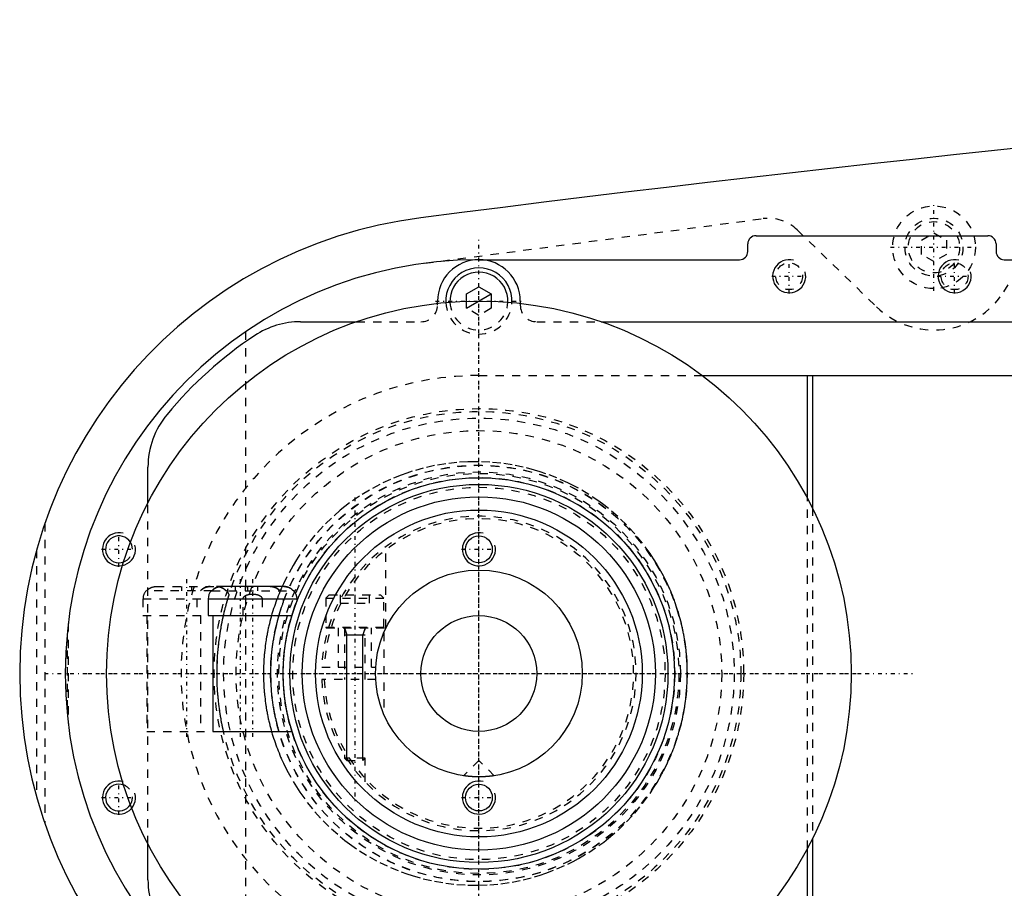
# Model space of a CAD drawing. Extents: x -906 to 181, y -120 to 120.
# Tile 2 of 7: x -906 to -786, y -26 to 79. Entities that reach past the tile are written whole.
import ezdxf

# ---------------------------------------------------------------- set-up
doc = ezdxf.new("R2010")
doc.units = 0
doc.linetypes.add('CENTER', pattern=[1.5, 0.45, -0.5, 0.05, -0.5])
doc.linetypes.add('DASHED', pattern=[2, 1, -1])
for name, color, linetype in [('AM_0', 7, 'CONTINUOUS'), ('AM_10', 7, 'CONTINUOUS'), ('AM_3', 7, 'DASHED'), ('AM_7', 7, 'CENTER')]:
    doc.layers.add(name, color=color, linetype=linetype)

msp = doc.modelspace()

# ---------------------------------------------------------------- linework, layer by layer
at = {"layer": 'AM_0', "color": 7, "linetype": 'CONTINUOUS'}
for p, q in [((-816.5, 52.9), (-788.5, 52.9)), ((-817.5, 51), (-817.5, 51.9)), ((-787.5, 51.9), (-787.5, 51)), ((-850, 50), (-818.5, 50)), ((-786.5, 50), (-680, 50)), ((-851.5, 45.87), (-850, 46.73)), ((-850, 46.73), (-848.5, 45.87)), ((-851.5, 44.97), (-851.5, 45.87)), ((-848.5, 45.87), (-848.5, 44.97)), ((-855, 44.72), (-855, 45)), ((-845, 45), (-845, 44.72)), ((-871.56, 42.5), (-864.79, 42.5)), ((-835.21, 42.5), (-717, 42.5)), ((-823, 36), (-751.33, 36)), ((-810.3, 21.18), (-810.3, 36)), ((-809.7, 36), (-809.7, 20.03)), ((-890, 20.62), (-890, 24.92)), ((-882.26, 10), (-882.34, 10)), ((-882.26, 10), (-882.24, 10.03)), ((-873.58, 10.5), (-881.12, 10.5)), ((-872.36, 10), (-872.44, 10)), ((-882.73, 9), (-882.73, 7)), ((-882.73, 9), (-871.98, 9)), ((-871.98, 8.74), (-871.98, 9)), ((-882.73, 7), (-872.59, 7)), ((-882.15, 7), (-882.15, -7)), ((-882.15, -7), (-872.59, -7)), ((-809.7, -20.03), (-809.7, -36)), ((-890, -24.92), (-890, -20.62)), ((-810.3, -36), (-810.3, -21.18))]:
    msp.add_line(p, q, dxfattribs=at)
for points in [[(-881.12, 10.5, 0), (-881.15, 10.5, 0), (-881.22, 10.5, 0), (-881.29, 10.49, 0), (-881.33, 10.49, 0), (-881.37, 10.48, 0), (-881.44, 10.47, 0), (-881.51, 10.45, 0), (-881.58, 10.43, 0), (-881.65, 10.41, 0), (-881.71, 10.38, 0), (-881.74, 10.37, 0), (-881.77, 10.36, 0), (-881.84, 10.33, 0), (-881.9, 10.29, 0), (-881.96, 10.25, 0), (-882.02, 10.21, 0), (-882.08, 10.17, 0), (-882.11, 10.14, 0), (-882.14, 10.12, 0), (-882.19, 10.07, 0), (-882.24, 10.03, 0), (-882.26, 10, 0)], [(-882.06, 10.19, 0), (-882.04, 10.2, 0), (-881.99, 10.24, 0), (-881.94, 10.27, 0), (-881.92, 10.28, 0), (-881.89, 10.3, 0), (-881.84, 10.32, 0), (-881.79, 10.35, 0), (-881.74, 10.37, 0), (-881.69, 10.39, 0), (-881.64, 10.41, 0), (-881.62, 10.42, 0), (-881.59, 10.43, 0), (-881.54, 10.44, 0), (-881.48, 10.46, 0), (-881.42, 10.47, 0), (-881.37, 10.48, 0), (-881.31, 10.49, 0), (-881.28, 10.49, 0), (-881.26, 10.49, 0), (-881.2, 10.5, 0), (-881.15, 10.5, 0), (-881.12, 10.5, 0)], [(-873.58, 10.5, 0), (-873.55, 10.5, 0), (-873.48, 10.5, 0), (-873.41, 10.49, 0), (-873.37, 10.49, 0), (-873.33, 10.48, 0), (-873.26, 10.47, 0), (-873.19, 10.45, 0), (-873.12, 10.43, 0), (-873.05, 10.41, 0), (-872.99, 10.38, 0), (-872.96, 10.37, 0), (-872.93, 10.36, 0), (-872.86, 10.33, 0), (-872.8, 10.29, 0), (-872.74, 10.25, 0), (-872.68, 10.21, 0), (-872.62, 10.17, 0), (-872.59, 10.14, 0), (-872.56, 10.12, 0), (-872.51, 10.07, 0), (-872.46, 10.03, 0), (-872.44, 10, 0)], [(-872.44, 10, 0), (-872.46, 10.03, 0), (-872.51, 10.07, 0), (-872.56, 10.12, 0), (-872.59, 10.14, 0), (-872.62, 10.17, 0), (-872.68, 10.21, 0), (-872.74, 10.25, 0), (-872.8, 10.29, 0), (-872.86, 10.33, 0), (-872.93, 10.36, 0), (-872.96, 10.37, 0), (-872.99, 10.38, 0), (-873.05, 10.41, 0), (-873.12, 10.43, 0), (-873.19, 10.45, 0), (-873.26, 10.47, 0), (-873.33, 10.48, 0), (-873.37, 10.49, 0), (-873.41, 10.49, 0), (-873.48, 10.5, 0), (-873.55, 10.5, 0), (-873.58, 10.5, 0)], [(-850, -12.5, 0), (-850.01, -12.5, 0), (-850.04, -12.5, 0), (-850.07, -12.5, 0), (-850.08, -12.5, 0), (-850.1, -12.5, 0), (-850.12, -12.5, 0), (-850.15, -12.5, 0), (-850.18, -12.5, 0), (-850.2, -12.5, 0), (-850.23, -12.5, 0), (-850.25, -12.5, 0), (-850.26, -12.5, 0), (-850.29, -12.5, 0), (-850.31, -12.5, 0), (-850.34, -12.5, 0), (-850.37, -12.49, 0), (-850.4, -12.49, 0), (-850.41, -12.49, 0), (-850.42, -12.49, 0), (-850.45, -12.49, 0), (-850.48, -12.49, 0), (-850.49, -12.49, 0), (-850.51, -12.49, 0), (-850.53, -12.49, 0), (-850.56, -12.49, 0), (-850.57, -12.49, 0), (-850.59, -12.49, 0), (-850.61, -12.48, 0), (-850.64, -12.48, 0), (-850.67, -12.48, 0), (-850.69, -12.48, 0), (-850.72, -12.48, 0), (-850.73, -12.48, 0), (-850.74, -12.48, 0), (-850.77, -12.48, 0), (-850.8, -12.47, 0), (-850.82, -12.47, 0), (-850.85, -12.47, 0), (-850.87, -12.47, 0), (-850.88, -12.47, 0), (-850.9, -12.47, 0), (-850.92, -12.47, 0), (-850.94, -12.46, 0), (-850.97, -12.46, 0), (-850.99, -12.46, 0), (-851.01, -12.46, 0), (-851.03, -12.46, 0), (-851.04, -12.46, 0), (-851.06, -12.45, 0), (-851.08, -12.45, 0), (-851.1, -12.45, 0), (-851.13, -12.45, 0), (-851.15, -12.45, 0), (-851.16, -12.45, 0), (-851.17, -12.45, 0), (-851.19, -12.44, 0), (-851.21, -12.44, 0), (-851.23, -12.44, 0), (-851.25, -12.44, 0), (-851.27, -12.44, 0), (-851.28, -12.43, 0), (-851.29, -12.43, 0), (-851.31, -12.43, 0), (-851.33, -12.43, 0), (-851.34, -12.43, 0), (-851.34, -12.43, 0), (-851.36, -12.43, 0), (-851.38, -12.42, 0), (-851.39, -12.42, 0), (-851.4, -12.42, 0), (-851.41, -12.42, 0), (-851.43, -12.42, 0), (-851.45, -12.42, 0), (-851.46, -12.41, 0), (-851.48, -12.41, 0), (-851.49, -12.41, 0), (-851.5, -12.41, 0), (-851.51, -12.41, 0), (-851.53, -12.41, 0), (-851.54, -12.4, 0), (-851.56, -12.4, 0), (-851.57, -12.4, 0), (-851.58, -12.4, 0), (-851.59, -12.4, 0), (-851.6, -12.4, 0), (-851.61, -12.4, 0), (-851.63, -12.39, 0), (-851.64, -12.39, 0), (-851.65, -12.39, 0), (-851.66, -12.39, 0), (-851.67, -12.39, 0), (-851.68, -12.39, 0), (-851.69, -12.39, 0), (-851.7, -12.38, 0), (-851.71, -12.38, 0), (-851.72, -12.38, 0), (-851.73, -12.38, 0), (-851.73, -12.38, 0), (-851.74, -12.38, 0), (-851.75, -12.38, 0), (-851.76, -12.38, 0), (-851.77, -12.37, 0), (-851.78, -12.37, 0), (-851.78, -12.37, 0), (-851.78, -12.37, 0), (-851.79, -12.37, 0), (-851.8, -12.37, 0), (-851.8, -12.37, 0), (-851.81, -12.37, 0), (-851.81, -12.37, 0), (-851.82, -12.37, 0), (-851.82, -12.37, 0), (-851.82, -12.37, 0), (-851.83, -12.37, 0), (-851.83, -12.36, 0), (-851.84, -12.36, 0), (-851.84, -12.36, 0), (-851.84, -12.36, 0), (-851.85, -12.36, 0), (-851.85, -12.36, 0), (-851.85, -12.36, 0), (-851.85, -12.36, 0), (-851.86, -12.36, 0), (-851.86, -12.36, 0), (-851.86, -12.36, 0), (-851.86, -12.36, 0), (-851.86, -12.36, 0), (-851.86, -12.36, 0), (-851.86, -12.36, 0), (-851.86, -12.36, 0)], [(-848.14, -12.36, 0), (-848.14, -12.36, 0), (-848.14, -12.36, 0), (-848.14, -12.36, 0), (-848.14, -12.36, 0), (-848.14, -12.36, 0), (-848.14, -12.36, 0), (-848.14, -12.36, 0), (-848.15, -12.36, 0), (-848.15, -12.36, 0), (-848.15, -12.36, 0), (-848.15, -12.36, 0), (-848.16, -12.36, 0), (-848.16, -12.36, 0), (-848.16, -12.36, 0), (-848.17, -12.36, 0), (-848.17, -12.37, 0), (-848.18, -12.37, 0), (-848.18, -12.37, 0), (-848.18, -12.37, 0), (-848.19, -12.37, 0), (-848.19, -12.37, 0), (-848.2, -12.37, 0), (-848.2, -12.37, 0), (-848.21, -12.37, 0), (-848.22, -12.37, 0), (-848.22, -12.37, 0), (-848.22, -12.37, 0), (-848.23, -12.37, 0), (-848.24, -12.38, 0), (-848.25, -12.38, 0), (-848.26, -12.38, 0), (-848.27, -12.38, 0), (-848.27, -12.38, 0), (-848.28, -12.38, 0), (-848.29, -12.38, 0), (-848.3, -12.38, 0), (-848.31, -12.39, 0), (-848.32, -12.39, 0), (-848.33, -12.39, 0), (-848.34, -12.39, 0), (-848.35, -12.39, 0), (-848.36, -12.39, 0), (-848.37, -12.39, 0), (-848.39, -12.4, 0), (-848.4, -12.4, 0), (-848.41, -12.4, 0), (-848.42, -12.4, 0), (-848.43, -12.4, 0), (-848.44, -12.4, 0), (-848.46, -12.4, 0), (-848.47, -12.41, 0), (-848.49, -12.41, 0), (-848.5, -12.41, 0), (-848.51, -12.41, 0), (-848.52, -12.41, 0), (-848.54, -12.41, 0), (-848.55, -12.42, 0), (-848.57, -12.42, 0), (-848.59, -12.42, 0), (-848.6, -12.42, 0), (-848.61, -12.42, 0), (-848.62, -12.42, 0), (-848.64, -12.43, 0), (-848.66, -12.43, 0), (-848.66, -12.43, 0), (-848.67, -12.43, 0), (-848.69, -12.43, 0), (-848.71, -12.43, 0), (-848.72, -12.43, 0), (-848.73, -12.44, 0), (-848.75, -12.44, 0), (-848.77, -12.44, 0), (-848.79, -12.44, 0), (-848.81, -12.44, 0), (-848.83, -12.45, 0), (-848.84, -12.45, 0), (-848.85, -12.45, 0), (-848.87, -12.45, 0), (-848.9, -12.45, 0), (-848.92, -12.45, 0), (-848.94, -12.45, 0), (-848.96, -12.46, 0), (-848.97, -12.46, 0), (-848.99, -12.46, 0), (-849.01, -12.46, 0), (-849.03, -12.46, 0), (-849.06, -12.46, 0), (-849.08, -12.47, 0), (-849.1, -12.47, 0), (-849.12, -12.47, 0), (-849.13, -12.47, 0), (-849.15, -12.47, 0), (-849.18, -12.47, 0), (-849.2, -12.47, 0), (-849.23, -12.48, 0), (-849.26, -12.48, 0), (-849.27, -12.48, 0), (-849.28, -12.48, 0), (-849.31, -12.48, 0), (-849.33, -12.48, 0), (-849.36, -12.48, 0), (-849.39, -12.48, 0), (-849.41, -12.49, 0), (-849.43, -12.49, 0), (-849.44, -12.49, 0), (-849.47, -12.49, 0), (-849.49, -12.49, 0), (-849.51, -12.49, 0), (-849.52, -12.49, 0), (-849.55, -12.49, 0), (-849.58, -12.49, 0), (-849.59, -12.49, 0), (-849.6, -12.49, 0), (-849.63, -12.49, 0), (-849.66, -12.5, 0), (-849.69, -12.5, 0), (-849.71, -12.5, 0), (-849.74, -12.5, 0), (-849.75, -12.5, 0), (-849.77, -12.5, 0), (-849.8, -12.5, 0), (-849.82, -12.5, 0), (-849.85, -12.5, 0), (-849.88, -12.5, 0), (-849.9, -12.5, 0), (-849.92, -12.5, 0), (-849.93, -12.5, 0), (-849.96, -12.5, 0), (-849.99, -12.5, 0), (-850, -12.5, 0)]]:
    msp.add_polyline3d(points, dxfattribs=at)
for centre, radius in [((-850, 0), 45), ((-850, 0), 23.65), ((-850, 0), 22.85), ((-850, 0), 21.35), ((-850, 0), 19.75), ((-850, 15), 1.62), ((-850, 0), 12.5), ((-850, 0), 7), ((-850, -15), 1.62)]:
    msp.add_circle(centre, radius, dxfattribs=at)
for centre, radius, start, end in [((-473.05, -2920.27), 3000, 91.26165, 97.35313), ((-850, 0), 55.5, 97.2532, 262.7468), ((-816.5, 51.9), 1, 90, 180), ((-788.5, 51.9), 1, 0, 90), ((-850, 0), 50, 90, 270), ((-850, 45), 5, 0, 180), ((-818.5, 51), 1, 270, 0), ((-786.5, 51), 1, 180, 270), ((-850, 45), 4, 357.4527, 182.5473), ((-850, 45), 3.5, 357.7713, 182.2287), ((-871.56, 32.5), 10, 90, 123.5573), ((-850, 0), 49, 123.5573, 140.2849), ((-880, 24.92), 10, 140.2849, 180), ((-893.5, 15), 1.62, 31.4794, 290.4694), ((-881.22, 9), 1.5, 138.1897, 180), ((-873.48, 9), 1.5, 0, 41.8103), ((-893.5, -15), 1.62, 69.5306, 328.5206), ((-880, -24.92), 10, 180, 219.7151)]:
    msp.add_arc(centre, radius, start, end, dxfattribs=at)
at = {"layer": 'AM_10', "color": 7, "linetype": 'CONTINUOUS'}
for p, q in [((-851.5, 44.13), (-848.5, 45.87)), ((-866.25, 5.5), (-865.97, 4.65)), ((-863.75, 5.5), (-864.03, 4.65)), ((-866.25, 4.65), (-863.75, 4.65)), ((-865.97, -10.5), (-865.97, 4.65)), ((-864.03, -10.5), (-864.03, 4.65))]:
    msp.add_line(p, q, dxfattribs=at)
for centre in [(-812.5, 48), (-792.5, 48), (-893.5, 15), (-850, 15), (-893.5, -15), (-850, -15)]:
    msp.add_arc(centre, 2, 75, 15, dxfattribs=at)
at = {"layer": 'AM_3', "color": 6, "linetype": 'DASHED'}
for p, q in [((-786.56, 46.13), (-779.22, 57.68)), ((-856.53, 49.57), (-815.65, 54.96)), ((-811.52, 53.59), (-801.96, 44.32)), ((-796.5, 52.37), (-795, 53.23)), ((-796.5, 50.63), (-796.5, 52.37)), ((-795, 53.23), (-793.5, 52.37)), ((-793.5, 52.37), (-793.5, 50.63)), ((-795, 49.77), (-796.5, 50.63)), ((-793.5, 50.63), (-795, 49.77)), ((-855, 44.5), (-855, 44.72)), ((-851.5, 44.13), (-851.5, 44.97)), ((-850, 43.27), (-851.5, 44.13)), ((-848.5, 44.13), (-850, 43.27)), ((-848.5, 44.97), (-848.5, 44.13)), ((-845, 44.72), (-845, 44.5)), ((-864.79, 42.5), (-857, 42.5)), ((-843, 42.5), (-835.21, 42.5)), ((-878.19, 41.3), (-878.19, -41.3)), ((-850, 36), (-823, 36)), ((-890, -20.62), (-890, 20.62)), ((-810.3, -21.18), (-810.3, 21.18)), ((-809.7, 20.03), (-809.7, -20.03)), ((-902.45, 18.15), (-902.45, -18.15)), ((-903.45, 14.95), (-903.45, -14.95)), ((-861.25, 5.5), (-861.25, 15.31)), ((-882.26, 10), (-890.22, 10)), ((-889.03, 10.5), (-881.67, 10.5)), ((-885.95, 10.5), (-885.95, 10)), ((-884.75, 10.5), (-884.75, 10)), ((-882.53, 10.5), (-882.49, 10.5)), ((-882.49, 10.5), (-882.53, 10.5)), ((-882.26, 10), (-872.44, 10)), ((-881.12, 10.5), (-881.71, 10.5)), ((-879.45, 10.5), (-879.45, 10)), ((-878.25, 10.5), (-878.25, 10)), ((-877.95, 10.5), (-877.95, 10)), ((-876.75, 10.5), (-876.75, 10)), ((-875.21, 10.5), (-875.17, 10.5)), ((-875.21, 10.5), (-875.17, 10.5)), ((-890.6, 9), (-890.6, 7)), ((-890.6, 9), (-882.73, 9)), ((-884.1, 9), (-884.1, 7)), ((-880.34, 9), (-880.19, 9.51)), ((-878.5, 7), (-878.5, 9)), ((-876.2, 9), (-876.2, 7)), ((-873.6, 8.69), (-873.6, 9)), ((-868.1, 9.5), (-868.5, 9.1)), ((-868.5, 9.1), (-868.5, 5.6)), ((-868.5, 9.1), (-861.5, 9.1)), ((-868.1, 9.5), (-861.9, 9.5)), ((-866.75, 9.5), (-866.75, 8.5)), ((-866.75, 8.5), (-863.25, 8.5)), ((-865, 9.5), (-865, 8.5)), ((-863.25, 9.5), (-863.25, 8.5)), ((-861.5, 9.1), (-861.9, 9.5)), ((-861.5, 5.6), (-861.5, 9.1)), ((-899.63, 6.05), (-899.63, -6.05)), ((-890.6, 7), (-882.73, 7)), ((-890.15, 7), (-890.15, -7)), ((-883.65, 7), (-883.65, -7)), ((-868.5, 5.6), (-861.5, 5.6)), ((-868.4, 5.5), (-861.25, 5.5)), ((-867, 5.5), (-867, 0.75)), ((-866.25, 5.5), (-866.25, -0.75)), ((-863.75, -0.75), (-863.75, 5.5)), ((-863, 0.75), (-863, 5.5)), ((-861.5, 4.9), (-861.5, -4.9)), ((-899.77, 4.76), (-899.77, -4.76)), ((-868.99, 0.75), (-862.48, 0.75)), ((-862.48, -0.75), (-868.99, -0.75)), ((-890.15, -7), (-882.15, -7)), ((-866.25, -9.85), (-866.25, -10.22)), ((-866.25, -10.22), (-865.97, -10.5)), ((-863.75, -10.22), (-866.25, -10.22)), ((-865.97, -10.5), (-864.03, -10.5)), ((-864.03, -10.5), (-863.75, -10.22)), ((-863.75, -13.11), (-863.75, -10.22)), ((-850, -10.5), (-851.86, -12.36)), ((-848.14, -12.36), (-850, -10.5))]:
    msp.add_line(p, q, dxfattribs=at)
for points in [[(-824.81, 0, 0), (-824.81, 0.13, 0), (-824.81, 0.4, 0), (-824.82, 0.66, 0), (-824.82, 0.8, 0), (-824.83, 0.93, 0), (-824.84, 1.2, 0), (-824.85, 1.47, 0), (-824.87, 1.74, 0), (-824.89, 2.01, 0), (-824.91, 2.28, 0), (-824.92, 2.41, 0), (-824.94, 2.55, 0), (-824.97, 2.82, 0), (-825, 3.09, 0), (-825.03, 3.36, 0), (-825.07, 3.63, 0), (-825.11, 3.9, 0), (-825.13, 4.03, 0), (-825.15, 4.17, 0), (-825.2, 4.44, 0), (-825.25, 4.7, 0), (-825.27, 4.84, 0), (-825.3, 4.97, 0), (-825.35, 5.24, 0), (-825.41, 5.51, 0), (-825.44, 5.64, 0), (-825.47, 5.78, 0), (-825.53, 6.05, 0), (-825.6, 6.31, 0), (-825.67, 6.58, 0), (-825.74, 6.84, 0), (-825.82, 7.11, 0), (-825.86, 7.24, 0), (-825.89, 7.37, 0), (-825.98, 7.63, 0), (-826.06, 7.89, 0), (-826.14, 8.15, 0), (-826.23, 8.41, 0), (-826.32, 8.67, 0), (-826.37, 8.8, 0), (-826.42, 8.93, 0), (-826.52, 9.18, 0), (-826.61, 9.44, 0), (-826.72, 9.69, 0), (-826.82, 9.94, 0), (-826.93, 10.19, 0), (-826.98, 10.32, 0), (-827.04, 10.44, 0), (-827.15, 10.69, 0), (-827.26, 10.93, 0), (-827.68, 11.78, 0), (-828.46, 13.17, 0), (-828.88, 13.84, 0), (-829.31, 14.49, 0), (-830.22, 15.73, 0), (-831.17, 16.88, 0), (-832.17, 17.95, 0), (-833.22, 18.96, 0), (-834.34, 19.92, 0), (-834.91, 20.37, 0), (-835.5, 20.8, 0), (-836.72, 21.62, 0), (-837.97, 22.37, 0), (-838.61, 22.71, 0), (-839.26, 23.04, 0), (-840.58, 23.63, 0), (-841.92, 24.14, 0), (-842.6, 24.37, 0), (-843.27, 24.58, 0), (-844.64, 24.93, 0), (-846, 25.21, 0), (-847.35, 25.41, 0), (-848.69, 25.54, 0), (-850.01, 25.59, 0), (-850.67, 25.59, 0), (-851.33, 25.58, 0), (-852.66, 25.5, 0), (-854.01, 25.34, 0), (-855.36, 25.11, 0), (-856.72, 24.81, 0), (-858.06, 24.43, 0), (-858.73, 24.21, 0), (-859.39, 23.98, 0), (-860.7, 23.44, 0), (-861.98, 22.84, 0), (-863.24, 22.16, 0), (-864.45, 21.42, 0), (-865.62, 20.6, 0), (-866.19, 20.17, 0), (-866.75, 19.72, 0), (-867.82, 18.78, 0), (-868.84, 17.79, 0), (-869.81, 16.73, 0), (-870.74, 15.59, 0), (-871.63, 14.36, 0), (-872.05, 13.72, 0), (-872.46, 13.05, 0), (-873.22, 11.67, 0), (-873.63, 10.84, 0), (-873.74, 10.6, 0), (-873.85, 10.35, 0), (-873.9, 10.23, 0), (-873.96, 10.11, 0), (-874.06, 9.86, 0), (-874.16, 9.61, 0), (-874.26, 9.36, 0), (-874.36, 9.11, 0), (-874.46, 8.86, 0), (-874.5, 8.73, 0), (-874.55, 8.61, 0), (-874.64, 8.35, 0), (-874.72, 8.1, 0), (-874.81, 7.84, 0), (-874.89, 7.58, 0), (-874.97, 7.32, 0), (-875.01, 7.19, 0), (-875.05, 7.06, 0), (-875.12, 6.8, 0), (-875.19, 6.54, 0), (-875.26, 6.27, 0), (-875.32, 6.01, 0), (-875.39, 5.75, 0), (-875.42, 5.61, 0), (-875.45, 5.48, 0), (-875.5, 5.22, 0), (-875.56, 4.95, 0), (-875.58, 4.82, 0), (-875.61, 4.68, 0), (-875.66, 4.42, 0), (-875.7, 4.15, 0), (-875.72, 4.01, 0), (-875.74, 3.88, 0), (-875.78, 3.61, 0), (-875.82, 3.34, 0), (-875.85, 3.08, 0), (-875.89, 2.81, 0), (-875.91, 2.54, 0), (-875.93, 2.4, 0), (-875.94, 2.27, 0), (-875.96, 2, 0), (-875.98, 1.73, 0), (-876, 1.47, 0), (-876.01, 1.2, 0), (-876.02, 0.93, 0), (-876.03, 0.8, 0), (-876.03, 0.66, 0), (-876.04, 0.4, 0), (-876.04, 0.13, 0), (-876.04, 0, 0), (-876.04, -0.13, 0), (-876.04, -0.4, 0), (-876.03, -0.66, 0), (-876.03, -0.8, 0), (-876.02, -0.93, 0), (-876.01, -1.2, 0), (-876, -1.47, 0), (-875.98, -1.73, 0), (-875.96, -2, 0), (-875.94, -2.27, 0), (-875.93, -2.4, 0), (-875.91, -2.54, 0), (-875.89, -2.81, 0), (-875.85, -3.08, 0), (-875.82, -3.34, 0), (-875.78, -3.61, 0), (-875.74, -3.88, 0), (-875.72, -4.01, 0), (-875.7, -4.15, 0), (-875.66, -4.42, 0), (-875.61, -4.68, 0), (-875.58, -4.82, 0), (-875.56, -4.95, 0), (-875.5, -5.22, 0), (-875.45, -5.48, 0), (-875.42, -5.61, 0), (-875.39, -5.75, 0), (-875.32, -6.01, 0), (-875.26, -6.27, 0), (-875.19, -6.54, 0), (-875.12, -6.8, 0), (-875.05, -7.06, 0), (-875.01, -7.19, 0), (-874.97, -7.32, 0), (-874.89, -7.58, 0), (-874.81, -7.84, 0), (-874.72, -8.1, 0), (-874.64, -8.35, 0), (-874.55, -8.61, 0), (-874.5, -8.73, 0), (-874.46, -8.86, 0), (-874.36, -9.11, 0), (-874.26, -9.36, 0), (-874.16, -9.61, 0), (-874.06, -9.86, 0), (-873.96, -10.11, 0), (-873.9, -10.23, 0), (-873.85, -10.35, 0), (-873.74, -10.6, 0), (-873.63, -10.84, 0), (-873.22, -11.67, 0), (-872.46, -13.05, 0), (-872.05, -13.72, 0), (-871.63, -14.36, 0), (-870.74, -15.59, 0), (-869.81, -16.73, 0), (-868.84, -17.79, 0), (-867.82, -18.78, 0), (-866.75, -19.72, 0), (-866.19, -20.17, 0), (-865.62, -20.6, 0), (-864.45, -21.42, 0), (-863.24, -22.16, 0), (-861.98, -22.84, 0), (-860.7, -23.44, 0), (-859.39, -23.98, 0), (-858.73, -24.21, 0), (-858.06, -24.43, 0), (-856.72, -24.81, 0), (-855.36, -25.11, 0), (-854.01, -25.34, 0), (-852.66, -25.5, 0), (-851.33, -25.58, 0), (-850.67, -25.59, 0), (-850.01, -25.59, 0), (-848.69, -25.54, 0), (-847.35, -25.41, 0), (-846, -25.21, 0), (-844.64, -24.93, 0), (-843.27, -24.58, 0), (-842.6, -24.37, 0), (-841.92, -24.14, 0), (-840.58, -23.63, 0), (-839.26, -23.04, 0), (-838.61, -22.71, 0), (-837.97, -22.37, 0), (-836.72, -21.62, 0), (-835.5, -20.8, 0), (-834.91, -20.37, 0), (-834.34, -19.92, 0), (-833.22, -18.96, 0), (-832.17, -17.95, 0), (-831.17, -16.88, 0), (-830.22, -15.73, 0), (-829.31, -14.49, 0), (-828.88, -13.84, 0), (-828.46, -13.17, 0), (-827.68, -11.78, 0), (-827.26, -10.93, 0), (-827.15, -10.69, 0), (-827.04, -10.44, 0), (-826.98, -10.32, 0), (-826.93, -10.19, 0), (-826.82, -9.94, 0), (-826.72, -9.69, 0), (-826.61, -9.44, 0), (-826.52, -9.18, 0), (-826.42, -8.93, 0), (-826.37, -8.8, 0), (-826.32, -8.67, 0), (-826.23, -8.41, 0), (-826.14, -8.15, 0), (-826.06, -7.89, 0), (-825.98, -7.63, 0), (-825.89, -7.37, 0), (-825.86, -7.24, 0), (-825.82, -7.11, 0), (-825.74, -6.84, 0), (-825.67, -6.58, 0), (-825.6, -6.31, 0), (-825.53, -6.05, 0), (-825.47, -5.78, 0), (-825.44, -5.64, 0), (-825.41, -5.51, 0), (-825.35, -5.24, 0), (-825.3, -4.97, 0), (-825.27, -4.84, 0), (-825.25, -4.7, 0), (-825.2, -4.44, 0), (-825.15, -4.17, 0), (-825.13, -4.03, 0), (-825.11, -3.9, 0), (-825.07, -3.63, 0), (-825.03, -3.36, 0), (-825, -3.09, 0), (-824.97, -2.82, 0), (-824.94, -2.55, 0), (-824.92, -2.41, 0), (-824.91, -2.28, 0), (-824.89, -2.01, 0), (-824.87, -1.74, 0), (-824.85, -1.47, 0), (-824.84, -1.2, 0), (-824.83, -0.93, 0), (-824.82, -0.8, 0), (-824.82, -0.66, 0), (-824.81, -0.4, 0), (-824.81, -0.13, 0), (-824.81, 0, 0)], [(-890.13, 10, 0), (-890.12, 10.02, 0), (-890.08, 10.05, 0), (-890.05, 10.09, 0), (-890.03, 10.1, 0), (-890.01, 10.12, 0), (-889.97, 10.15, 0), (-889.93, 10.19, 0), (-889.89, 10.22, 0), (-889.84, 10.25, 0), (-889.8, 10.28, 0), (-889.78, 10.29, 0), (-889.75, 10.3, 0), (-889.71, 10.33, 0), (-889.66, 10.35, 0), (-889.62, 10.37, 0), (-889.57, 10.39, 0), (-889.52, 10.41, 0), (-889.5, 10.42, 0), (-889.48, 10.42, 0), (-889.43, 10.44, 0), (-889.38, 10.45, 0), (-889.35, 10.46, 0)], [(-889.35, 10.46, 0), (-889.34, 10.46, 0), (-889.32, 10.46, 0), (-889.31, 10.47, 0), (-889.3, 10.47, 0), (-889.29, 10.47, 0), (-889.27, 10.48, 0), (-889.25, 10.48, 0), (-889.19, 10.49, 0), (-889.08, 10.5, 0), (-889.03, 10.5, 0)], [(-883.63, 10, 0), (-883.61, 10.02, 0), (-883.56, 10.07, 0), (-883.51, 10.12, 0), (-883.49, 10.14, 0), (-883.46, 10.16, 0), (-883.41, 10.2, 0), (-883.35, 10.25, 0), (-883.29, 10.28, 0), (-883.23, 10.32, 0), (-883.16, 10.35, 0), (-883.13, 10.36, 0), (-883.1, 10.38, 0), (-883.04, 10.4, 0), (-882.98, 10.42, 0), (-882.91, 10.44, 0), (-882.84, 10.46, 0), (-882.77, 10.47, 0), (-882.74, 10.48, 0), (-882.7, 10.49, 0), (-882.63, 10.49, 0), (-882.56, 10.5, 0), (-882.53, 10.5, 0)], [(-882.49, 10.5, 0), (-882.52, 10.5, 0), (-882.59, 10.5, 0), (-882.67, 10.49, 0), (-882.7, 10.49, 0), (-882.74, 10.48, 0), (-882.81, 10.47, 0), (-882.88, 10.45, 0), (-882.95, 10.43, 0), (-883.02, 10.41, 0), (-883.08, 10.38, 0), (-883.12, 10.37, 0), (-883.15, 10.36, 0), (-883.21, 10.33, 0), (-883.27, 10.29, 0), (-883.34, 10.25, 0), (-883.4, 10.21, 0), (-883.46, 10.17, 0), (-883.48, 10.14, 0), (-883.51, 10.12, 0), (-883.56, 10.07, 0), (-883.61, 10.03, 0), (-883.63, 10, 0)], [(-882.85, 10.46, 0), (-882.88, 10.45, 0), (-882.93, 10.44, 0), (-882.98, 10.42, 0), (-883, 10.42, 0), (-883.02, 10.41, 0), (-883.07, 10.39, 0), (-883.12, 10.37, 0), (-883.16, 10.35, 0), (-883.21, 10.33, 0), (-883.25, 10.3, 0), (-883.28, 10.29, 0), (-883.3, 10.28, 0), (-883.34, 10.25, 0), (-883.39, 10.22, 0), (-883.43, 10.19, 0), (-883.47, 10.15, 0), (-883.51, 10.12, 0), (-883.53, 10.1, 0), (-883.55, 10.09, 0), (-883.58, 10.05, 0), (-883.62, 10.02, 0), (-883.63, 10, 0)], [(-883.63, 10, 0), (-883.62, 10.02, 0), (-883.58, 10.05, 0), (-883.55, 10.09, 0), (-883.53, 10.1, 0), (-883.51, 10.12, 0), (-883.47, 10.15, 0), (-883.43, 10.19, 0), (-883.39, 10.22, 0), (-883.34, 10.25, 0), (-883.3, 10.28, 0), (-883.28, 10.29, 0), (-883.25, 10.3, 0), (-883.21, 10.33, 0), (-883.16, 10.35, 0), (-883.12, 10.37, 0), (-883.07, 10.39, 0), (-883.02, 10.41, 0), (-883, 10.42, 0), (-882.98, 10.42, 0), (-882.93, 10.44, 0), (-882.88, 10.45, 0), (-882.85, 10.46, 0)], [(-882.53, 10.5, 0), (-882.58, 10.5, 0), (-882.69, 10.49, 0), (-882.75, 10.48, 0), (-882.77, 10.48, 0), (-882.79, 10.47, 0), (-882.8, 10.47, 0), (-882.81, 10.47, 0), (-882.82, 10.46, 0), (-882.84, 10.46, 0), (-882.85, 10.46, 0)], [(-882.85, 10.46, 0), (-882.84, 10.46, 0), (-882.82, 10.46, 0), (-882.81, 10.47, 0), (-882.8, 10.47, 0), (-882.79, 10.47, 0), (-882.77, 10.48, 0), (-882.75, 10.48, 0), (-882.69, 10.49, 0), (-882.58, 10.5, 0), (-882.53, 10.5, 0)], [(-882.24, 10.03, 0), (-882.21, 10.06, 0), (-882.15, 10.11, 0), (-882.09, 10.16, 0), (-882.06, 10.19, 0)], [(-881.41, 10.47, 0), (-881.46, 10.48, 0), (-881.56, 10.49, 0), (-881.66, 10.5, 0), (-881.71, 10.5, 0)], [(-881.67, 10.5, 0), (-881.63, 10.5, 0), (-881.54, 10.49, 0), (-881.46, 10.48, 0), (-881.41, 10.47, 0)], [(-881.41, 10.47, 0), (-881.4, 10.47, 0), (-881.38, 10.47, 0), (-881.36, 10.46, 0), (-881.35, 10.46, 0)], [(-880.57, 10, 0), (-880.58, 10.02, 0), (-880.62, 10.06, 0), (-880.66, 10.09, 0), (-880.68, 10.11, 0), (-880.7, 10.13, 0), (-880.74, 10.16, 0), (-880.79, 10.2, 0), (-880.83, 10.23, 0), (-880.88, 10.26, 0), (-880.93, 10.29, 0), (-880.95, 10.31, 0), (-880.98, 10.32, 0), (-881.03, 10.34, 0), (-881.08, 10.37, 0), (-881.12, 10.39, 0), (-881.17, 10.41, 0), (-881.22, 10.42, 0), (-881.25, 10.43, 0), (-881.28, 10.44, 0), (-881.33, 10.45, 0), (-881.39, 10.47, 0), (-881.41, 10.47, 0)], [(-881.35, 10.46, 0), (-881.34, 10.46, 0), (-881.31, 10.45, 0), (-881.28, 10.44, 0), (-881.27, 10.44, 0), (-881.26, 10.43, 0), (-881.23, 10.43, 0), (-881.21, 10.42, 0), (-881.18, 10.41, 0), (-881.16, 10.4, 0), (-881.13, 10.39, 0), (-881.12, 10.39, 0), (-881.11, 10.38, 0), (-881.08, 10.37, 0), (-881.06, 10.36, 0), (-881.04, 10.35, 0), (-881.01, 10.34, 0), (-880.99, 10.33, 0), (-880.98, 10.32, 0), (-880.97, 10.31, 0), (-880.94, 10.3, 0), (-880.92, 10.29, 0), (-880.91, 10.28, 0)], [(-880.91, 10.28, 0), (-880.9, 10.27, 0), (-880.87, 10.26, 0), (-880.85, 10.25, 0), (-880.84, 10.24, 0), (-880.83, 10.23, 0), (-880.81, 10.22, 0), (-880.79, 10.2, 0), (-880.77, 10.19, 0), (-880.75, 10.17, 0), (-880.73, 10.16, 0), (-880.72, 10.15, 0), (-880.71, 10.14, 0), (-880.69, 10.12, 0), (-880.68, 10.11, 0), (-880.66, 10.09, 0), (-880.64, 10.08, 0), (-880.62, 10.06, 0), (-880.62, 10.05, 0), (-880.61, 10.04, 0), (-880.59, 10.03, 0), (-880.57, 10.01, 0), (-880.57, 10, 0)], [(-878.5, 9, 0), (-878.5, 9, 0), (-878.5, 9.01, 0), (-878.5, 9.01, 0), (-878.5, 9.01, 0), (-878.5, 9.01, 0), (-878.5, 9.02, 0), (-878.5, 9.02, 0), (-878.5, 9.03, 0), (-878.5, 9.03, 0), (-878.5, 9.04, 0), (-878.5, 9.04, 0), (-878.5, 9.04, 0), (-878.5, 9.05, 0), (-878.5, 9.05, 0), (-878.5, 9.05, 0), (-878.5, 9.06, 0), (-878.5, 9.06, 0), (-878.5, 9.07, 0), (-878.5, 9.07, 0), (-878.49, 9.07, 0), (-878.49, 9.08, 0), (-878.49, 9.08, 0), (-878.49, 9.08, 0), (-878.49, 9.08, 0), (-878.49, 9.09, 0), (-878.49, 9.09, 0), (-878.49, 9.09, 0), (-878.49, 9.1, 0), (-878.49, 9.1, 0), (-878.48, 9.12, 0), (-878.47, 9.14, 0), (-878.46, 9.16, 0), (-878.45, 9.19, 0), (-878.43, 9.21, 0), (-878.42, 9.22, 0), (-878.42, 9.23, 0), (-878.4, 9.25, 0), (-878.38, 9.27, 0), (-878.37, 9.29, 0), (-878.35, 9.3, 0), (-878.33, 9.32, 0), (-878.32, 9.33, 0), (-878.3, 9.34, 0), (-878.28, 9.36, 0), (-878.26, 9.37, 0), (-878.25, 9.38, 0), (-878.24, 9.39, 0), (-878.22, 9.4, 0), (-878.19, 9.41, 0), (-878.18, 9.42, 0), (-878.17, 9.42, 0), (-878.15, 9.43, 0), (-878.13, 9.45, 0), (-878.1, 9.46, 0), (-878.08, 9.47, 0), (-878.06, 9.48, 0), (-878.05, 9.48, 0), (-878.03, 9.49, 0), (-878.01, 9.49, 0), (-877.98, 9.5, 0), (-877.96, 9.51, 0), (-877.93, 9.52, 0), (-877.91, 9.53, 0), (-877.9, 9.53, 0), (-877.88, 9.53, 0), (-877.86, 9.54, 0), (-877.83, 9.55, 0), (-877.81, 9.55, 0), (-877.78, 9.56, 0), (-877.75, 9.56, 0), (-877.74, 9.57, 0), (-877.73, 9.57, 0), (-877.7, 9.57, 0), (-877.67, 9.58, 0), (-877.65, 9.58, 0), (-877.62, 9.58, 0), (-877.59, 9.59, 0), (-877.58, 9.59, 0), (-877.57, 9.59, 0), (-877.54, 9.59, 0), (-877.52, 9.59, 0), (-877.43, 9.6, 0), (-877.35, 9.6, 0), (-877.27, 9.6, 0), (-877.18, 9.59, 0), (-877.16, 9.59, 0), (-877.13, 9.59, 0), (-877.12, 9.59, 0), (-877.11, 9.59, 0), (-877.08, 9.58, 0), (-877.05, 9.58, 0), (-877.03, 9.58, 0), (-877, 9.57, 0), (-876.97, 9.57, 0), (-876.96, 9.57, 0), (-876.95, 9.56, 0), (-876.92, 9.56, 0), (-876.89, 9.55, 0), (-876.87, 9.55, 0), (-876.84, 9.54, 0), (-876.82, 9.53, 0), (-876.8, 9.53, 0), (-876.79, 9.53, 0), (-876.77, 9.52, 0), (-876.74, 9.51, 0), (-876.72, 9.5, 0), (-876.69, 9.49, 0), (-876.67, 9.49, 0), (-876.65, 9.48, 0), (-876.64, 9.48, 0), (-876.62, 9.47, 0), (-876.6, 9.46, 0), (-876.57, 9.45, 0), (-876.55, 9.43, 0), (-876.53, 9.42, 0), (-876.52, 9.42, 0), (-876.51, 9.41, 0), (-876.48, 9.4, 0), (-876.46, 9.39, 0), (-876.45, 9.38, 0), (-876.44, 9.37, 0), (-876.42, 9.36, 0), (-876.4, 9.34, 0), (-876.38, 9.33, 0), (-876.37, 9.32, 0), (-876.35, 9.3, 0), (-876.33, 9.29, 0), (-876.32, 9.27, 0), (-876.3, 9.25, 0), (-876.28, 9.23, 0), (-876.28, 9.22, 0), (-876.27, 9.21, 0), (-876.25, 9.19, 0), (-876.24, 9.16, 0), (-876.23, 9.14, 0), (-876.22, 9.13, 0), (-876.22, 9.12, 0), (-876.22, 9.12, 0), (-876.22, 9.12, 0), (-876.22, 9.11, 0), (-876.22, 9.11, 0), (-876.22, 9.11, 0), (-876.21, 9.1, 0), (-876.21, 9.1, 0), (-876.21, 9.09, 0), (-876.21, 9.09, 0), (-876.21, 9.09, 0), (-876.21, 9.08, 0), (-876.21, 9.08, 0), (-876.21, 9.08, 0), (-876.21, 9.08, 0), (-876.21, 9.07, 0), (-876.2, 9.07, 0), (-876.2, 9.07, 0), (-876.2, 9.06, 0), (-876.2, 9.06, 0), (-876.2, 9.05, 0), (-876.2, 9.05, 0), (-876.2, 9.05, 0), (-876.2, 9.04, 0), (-876.2, 9.04, 0), (-876.2, 9.04, 0), (-876.2, 9.03, 0), (-876.2, 9.03, 0), (-876.2, 9.02, 0), (-876.2, 9.02, 0), (-876.2, 9.01, 0), (-876.2, 9.01, 0), (-876.2, 9.01, 0), (-876.2, 9.01, 0), (-876.2, 9, 0), (-876.2, 9, 0)], [(-874.07, 10, 0), (-874.09, 10.03, 0), (-874.14, 10.07, 0), (-874.19, 10.12, 0), (-874.22, 10.14, 0), (-874.24, 10.17, 0), (-874.3, 10.21, 0), (-874.36, 10.25, 0), (-874.43, 10.29, 0), (-874.49, 10.33, 0), (-874.55, 10.36, 0), (-874.58, 10.37, 0), (-874.62, 10.38, 0), (-874.68, 10.41, 0), (-874.75, 10.43, 0), (-874.82, 10.45, 0), (-874.89, 10.47, 0), (-874.96, 10.48, 0), (-875, 10.49, 0), (-875.03, 10.49, 0), (-875.11, 10.5, 0), (-875.18, 10.5, 0), (-875.21, 10.5, 0)], [(-875.17, 10.5, 0), (-875.12, 10.5, 0), (-875.01, 10.49, 0), (-874.95, 10.48, 0), (-874.93, 10.48, 0), (-874.91, 10.47, 0), (-874.9, 10.47, 0), (-874.89, 10.47, 0), (-874.88, 10.46, 0), (-874.86, 10.46, 0), (-874.85, 10.46, 0)], [(-875.17, 10.5, 0), (-875.12, 10.5, 0), (-875.01, 10.49, 0), (-874.95, 10.48, 0), (-874.93, 10.48, 0), (-874.91, 10.47, 0), (-874.9, 10.47, 0), (-874.89, 10.47, 0), (-874.88, 10.46, 0), (-874.86, 10.46, 0), (-874.85, 10.46, 0)], [(-874.85, 10.46, 0), (-874.86, 10.46, 0), (-874.88, 10.46, 0), (-874.89, 10.47, 0), (-874.9, 10.47, 0), (-874.91, 10.47, 0), (-874.93, 10.48, 0), (-874.95, 10.48, 0), (-875.01, 10.49, 0), (-875.12, 10.5, 0), (-875.17, 10.5, 0)], [(-874.85, 10.46, 0), (-874.82, 10.45, 0), (-874.77, 10.44, 0), (-874.72, 10.42, 0), (-874.7, 10.42, 0), (-874.68, 10.41, 0), (-874.63, 10.39, 0), (-874.58, 10.37, 0), (-874.54, 10.35, 0), (-874.49, 10.33, 0), (-874.45, 10.3, 0), (-874.42, 10.29, 0), (-874.4, 10.28, 0), (-874.36, 10.25, 0), (-874.31, 10.22, 0), (-874.27, 10.19, 0), (-874.23, 10.15, 0), (-874.19, 10.12, 0), (-874.17, 10.1, 0), (-874.15, 10.09, 0), (-874.12, 10.05, 0), (-874.08, 10.02, 0), (-874.07, 10, 0)], [(-874.85, 10.46, 0), (-874.84, 10.46, 0), (-874.81, 10.45, 0), (-874.78, 10.44, 0), (-874.77, 10.44, 0), (-874.76, 10.43, 0), (-874.73, 10.43, 0), (-874.71, 10.42, 0), (-874.68, 10.41, 0), (-874.66, 10.4, 0), (-874.63, 10.39, 0), (-874.62, 10.39, 0), (-874.61, 10.38, 0), (-874.58, 10.37, 0), (-874.56, 10.36, 0), (-874.54, 10.35, 0), (-874.51, 10.34, 0), (-874.49, 10.33, 0), (-874.48, 10.32, 0), (-874.47, 10.31, 0), (-874.44, 10.3, 0), (-874.42, 10.29, 0), (-874.41, 10.28, 0)], [(-874.41, 10.28, 0), (-874.42, 10.29, 0), (-874.44, 10.3, 0), (-874.47, 10.31, 0), (-874.48, 10.32, 0), (-874.49, 10.33, 0), (-874.51, 10.34, 0), (-874.54, 10.35, 0), (-874.56, 10.36, 0), (-874.58, 10.37, 0), (-874.61, 10.38, 0), (-874.62, 10.39, 0), (-874.63, 10.39, 0), (-874.66, 10.4, 0), (-874.68, 10.41, 0), (-874.71, 10.42, 0), (-874.73, 10.43, 0), (-874.76, 10.43, 0), (-874.77, 10.44, 0), (-874.78, 10.44, 0), (-874.81, 10.45, 0), (-874.84, 10.46, 0), (-874.85, 10.46, 0)], [(-874.41, 10.28, 0), (-874.4, 10.27, 0), (-874.38, 10.26, 0), (-874.36, 10.25, 0), (-874.35, 10.25, 0), (-874.35, 10.24, 0), (-874.33, 10.23, 0), (-874.31, 10.22, 0), (-874.29, 10.2, 0), (-874.28, 10.19, 0), (-874.26, 10.18, 0), (-874.25, 10.17, 0), (-874.25, 10.17, 0), (-874.23, 10.15, 0), (-874.21, 10.14, 0), (-874.2, 10.13, 0), (-874.18, 10.12, 0), (-874.17, 10.1, 0), (-874.16, 10.1, 0), (-874.15, 10.09, 0), (-874.14, 10.08, 0), (-874.13, 10.06, 0), (-874.12, 10.06, 0)], [(-874.07, 10, 0), (-874.07, 10.01, 0), (-874.09, 10.03, 0), (-874.11, 10.04, 0), (-874.12, 10.05, 0), (-874.12, 10.06, 0), (-874.14, 10.08, 0), (-874.16, 10.09, 0), (-874.18, 10.11, 0), (-874.19, 10.12, 0), (-874.21, 10.14, 0), (-874.22, 10.15, 0), (-874.23, 10.16, 0), (-874.25, 10.17, 0), (-874.27, 10.19, 0), (-874.29, 10.2, 0), (-874.31, 10.22, 0), (-874.33, 10.23, 0), (-874.34, 10.24, 0), (-874.35, 10.25, 0), (-874.37, 10.26, 0), (-874.4, 10.27, 0), (-874.41, 10.28, 0)], [(-874.12, 10.06, 0), (-874.11, 10.05, 0), (-874.09, 10.03, 0), (-874.07, 10.01, 0), (-874.07, 10, 0)], [(-880.87, 7, 0), (-880.85, 7.06, 0), (-880.82, 7.18, 0), (-880.8, 7.31, 0), (-880.78, 7.37, 0), (-880.77, 7.43, 0), (-880.74, 7.55, 0), (-880.71, 7.67, 0), (-880.68, 7.78, 0), (-880.65, 7.9, 0), (-880.62, 8.02, 0), (-880.6, 8.07, 0), (-880.59, 8.13, 0), (-880.56, 8.24, 0), (-880.53, 8.35, 0), (-880.5, 8.46, 0), (-880.47, 8.56, 0), (-880.44, 8.66, 0), (-880.43, 8.71, 0), (-880.41, 8.76, 0), (-880.38, 8.86, 0), (-880.36, 8.95, 0), (-880.34, 9, 0)], [(-874.16, 7, 0), (-874.13, 7.07, 0), (-874.09, 7.22, 0), (-874.05, 7.36, 0), (-874.03, 7.43, 0), (-874.01, 7.5, 0), (-873.96, 7.63, 0), (-873.92, 7.76, 0), (-873.88, 7.88, 0), (-873.84, 8, 0), (-873.81, 8.11, 0), (-873.79, 8.16, 0), (-873.77, 8.21, 0), (-873.74, 8.3, 0), (-873.71, 8.39, 0), (-873.69, 8.44, 0), (-873.69, 8.45, 0), (-873.68, 8.47, 0), (-873.68, 8.47, 0), (-873.68, 8.48, 0), (-873.67, 8.49, 0), (-873.67, 8.5, 0), (-873.66, 8.52, 0), (-873.66, 8.53, 0), (-873.66, 8.54, 0), (-873.65, 8.54, 0), (-873.65, 8.55, 0), (-873.65, 8.56, 0), (-873.64, 8.57, 0), (-873.64, 8.58, 0), (-873.64, 8.59, 0), (-873.63, 8.6, 0), (-873.63, 8.6, 0), (-873.63, 8.61, 0), (-873.63, 8.62, 0), (-873.63, 8.62, 0), (-873.62, 8.63, 0), (-873.62, 8.63, 0), (-873.62, 8.64, 0), (-873.62, 8.64, 0), (-873.62, 8.65, 0), (-873.62, 8.65, 0), (-873.61, 8.66, 0), (-873.61, 8.66, 0), (-873.61, 8.67, 0), (-873.61, 8.67, 0), (-873.61, 8.67, 0), (-873.61, 8.68, 0), (-873.61, 8.68, 0), (-873.6, 8.68, 0), (-873.6, 8.68, 0), (-873.6, 8.69, 0), (-873.6, 8.69, 0), (-873.6, 8.69, 0), (-873.6, 8.69, 0), (-873.6, 8.69, 0), (-873.6, 8.69, 0), (-873.6, 8.69, 0), (-873.6, 8.69, 0)], [(-872.59, 7, 0), (-872.57, 7.08, 0), (-872.52, 7.23, 0), (-872.47, 7.38, 0), (-872.45, 7.45, 0), (-872.42, 7.52, 0), (-872.38, 7.66, 0), (-872.33, 7.79, 0), (-872.29, 7.92, 0), (-872.24, 8.04, 0), (-872.2, 8.15, 0), (-872.18, 8.2, 0), (-872.16, 8.25, 0), (-872.13, 8.35, 0), (-872.09, 8.44, 0), (-872.07, 8.49, 0), (-872.07, 8.5, 0), (-872.06, 8.51, 0), (-872.06, 8.52, 0), (-872.06, 8.53, 0), (-872.05, 8.54, 0), (-872.05, 8.55, 0), (-872.04, 8.56, 0), (-872.04, 8.58, 0), (-872.04, 8.59, 0), (-872.03, 8.59, 0), (-872.03, 8.6, 0), (-872.03, 8.61, 0), (-872.02, 8.62, 0), (-872.02, 8.63, 0), (-872.02, 8.64, 0), (-872.01, 8.65, 0), (-872.01, 8.65, 0), (-872.01, 8.66, 0), (-872.01, 8.66, 0), (-872, 8.67, 0), (-872, 8.68, 0), (-872, 8.68, 0), (-872, 8.69, 0), (-871.99, 8.69, 0), (-871.99, 8.7, 0), (-871.99, 8.7, 0), (-871.99, 8.7, 0), (-871.99, 8.71, 0), (-871.99, 8.72, 0), (-871.98, 8.72, 0), (-871.98, 8.72, 0), (-871.98, 8.73, 0), (-871.98, 8.73, 0), (-871.98, 8.73, 0), (-871.98, 8.73, 0), (-871.98, 8.74, 0), (-871.98, 8.74, 0), (-871.98, 8.74, 0), (-871.98, 8.74, 0), (-871.98, 8.74, 0), (-871.98, 8.74, 0), (-871.98, 8.74, 0), (-871.98, 8.74, 0)], [(-880.87, -7, 0), (-880.88, -6.95, 0), (-880.9, -6.84, 0), (-880.92, -6.74, 0), (-880.94, -6.68, 0), (-880.95, -6.63, 0), (-880.97, -6.52, 0), (-880.99, -6.41, 0), (-881.02, -6.3, 0), (-881.04, -6.18, 0), (-881.06, -6.07, 0), (-881.07, -6.01, 0), (-881.09, -5.95, 0), (-881.11, -5.83, 0), (-881.13, -5.71, 0), (-881.15, -5.59, 0), (-881.17, -5.47, 0), (-881.19, -5.35, 0), (-881.21, -5.29, 0), (-881.22, -5.23, 0), (-881.24, -5.1, 0), (-881.26, -4.97, 0), (-881.27, -4.91, 0), (-881.33, -4.52, 0), (-881.43, -3.72, 0), (-881.52, -2.9, 0), (-881.58, -2.07, 0), (-881.63, -1.24, 0), (-881.65, -0.41, 0), (-881.65, 0, 0), (-881.65, 0.41, 0), (-881.63, 1.24, 0), (-881.58, 2.07, 0), (-881.52, 2.9, 0), (-881.43, 3.72, 0), (-881.33, 4.52, 0), (-881.27, 4.91, 0), (-881.26, 4.97, 0), (-881.24, 5.1, 0), (-881.22, 5.23, 0), (-881.21, 5.29, 0), (-881.19, 5.35, 0), (-881.17, 5.47, 0), (-881.15, 5.59, 0), (-881.13, 5.71, 0), (-881.11, 5.83, 0), (-881.09, 5.95, 0), (-881.07, 6.01, 0), (-881.06, 6.07, 0), (-881.04, 6.18, 0), (-881.02, 6.3, 0), (-880.99, 6.41, 0), (-880.97, 6.52, 0), (-880.95, 6.63, 0), (-880.94, 6.68, 0), (-880.92, 6.74, 0), (-880.9, 6.84, 0), (-880.88, 6.95, 0), (-880.87, 7, 0)], [(-874.16, -7, 0), (-874.17, -6.96, 0), (-874.19, -6.87, 0), (-874.22, -6.77, 0), (-874.23, -6.72, 0), (-874.25, -6.68, 0), (-874.28, -6.58, 0), (-874.3, -6.47, 0), (-874.33, -6.37, 0), (-874.36, -6.26, 0), (-874.39, -6.15, 0), (-874.4, -6.1, 0), (-874.41, -6.04, 0), (-874.44, -5.93, 0), (-874.47, -5.81, 0), (-874.5, -5.69, 0), (-874.52, -5.57, 0), (-874.55, -5.45, 0), (-874.57, -5.39, 0), (-874.58, -5.33, 0), (-874.61, -5.2, 0), (-874.63, -5.08, 0), (-874.64, -5.02, 0), (-874.66, -4.95, 0), (-874.68, -4.82, 0), (-874.71, -4.69, 0), (-874.72, -4.63, 0), (-874.73, -4.56, 0), (-874.76, -4.43, 0), (-874.78, -4.3, 0), (-874.8, -4.16, 0), (-874.83, -4.02, 0), (-874.85, -3.89, 0), (-874.86, -3.82, 0), (-874.87, -3.75, 0), (-874.89, -3.61, 0), (-874.91, -3.47, 0), (-874.97, -2.98, 0), (-875.06, -2.12, 0), (-875.12, -1.26, 0), (-875.15, -0.42, 0), (-875.15, 0, 0), (-875.15, 0.42, 0), (-875.12, 1.26, 0), (-875.06, 2.12, 0), (-874.97, 2.98, 0), (-874.91, 3.47, 0), (-874.89, 3.61, 0), (-874.87, 3.75, 0), (-874.86, 3.82, 0), (-874.85, 3.89, 0), (-874.83, 4.02, 0), (-874.8, 4.16, 0), (-874.78, 4.3, 0), (-874.76, 4.43, 0), (-874.73, 4.56, 0), (-874.72, 4.63, 0), (-874.71, 4.69, 0), (-874.68, 4.82, 0), (-874.66, 4.95, 0), (-874.64, 5.02, 0), (-874.63, 5.08, 0), (-874.61, 5.2, 0), (-874.58, 5.33, 0), (-874.57, 5.39, 0), (-874.55, 5.45, 0), (-874.52, 5.57, 0), (-874.5, 5.69, 0), (-874.47, 5.81, 0), (-874.44, 5.93, 0), (-874.41, 6.04, 0), (-874.4, 6.1, 0), (-874.39, 6.15, 0), (-874.36, 6.26, 0), (-874.33, 6.37, 0), (-874.3, 6.47, 0), (-874.28, 6.58, 0), (-874.25, 6.68, 0), (-874.23, 6.72, 0), (-874.22, 6.77, 0), (-874.19, 6.87, 0), (-874.17, 6.96, 0), (-874.16, 7, 0)], [(-872.59, -7, 0), (-872.59, -7, 0), (-872.59, -6.99, 0), (-872.6, -6.98, 0), (-872.6, -6.97, 0), (-872.6, -6.96, 0), (-872.6, -6.95, 0), (-872.61, -6.94, 0), (-872.61, -6.93, 0), (-872.62, -6.92, 0), (-872.62, -6.91, 0), (-872.62, -6.9, 0), (-872.62, -6.9, 0), (-872.63, -6.88, 0), (-872.63, -6.87, 0), (-872.64, -6.82, 0), (-872.66, -6.78, 0), (-872.67, -6.74, 0), (-872.7, -6.65, 0), (-872.72, -6.55, 0), (-872.75, -6.45, 0), (-872.78, -6.35, 0), (-872.81, -6.25, 0), (-872.83, -6.19, 0), (-872.84, -6.14, 0), (-872.87, -6.03, 0), (-872.9, -5.91, 0), (-872.93, -5.8, 0), (-872.96, -5.68, 0), (-872.99, -5.56, 0), (-873, -5.5, 0), (-873.02, -5.44, 0), (-873.04, -5.32, 0), (-873.07, -5.19, 0), (-873.09, -5.13, 0), (-873.1, -5.06, 0), (-873.13, -4.94, 0), (-873.16, -4.81, 0), (-873.17, -4.74, 0), (-873.18, -4.67, 0), (-873.21, -4.54, 0), (-873.24, -4.41, 0), (-873.26, -4.27, 0), (-873.29, -4.13, 0), (-873.31, -3.99, 0), (-873.32, -3.92, 0), (-873.33, -3.85, 0), (-873.36, -3.71, 0), (-873.38, -3.57, 0), (-873.4, -3.43, 0), (-873.42, -3.28, 0), (-873.44, -3.14, 0), (-873.45, -3.07, 0), (-873.46, -2.99, 0), (-873.48, -2.85, 0), (-873.5, -2.7, 0), (-873.55, -2.19, 0), (-873.61, -1.3, 0), (-873.65, -0.43, 0), (-873.65, 0, 0), (-873.65, 0.43, 0), (-873.61, 1.3, 0), (-873.55, 2.19, 0), (-873.5, 2.7, 0), (-873.48, 2.85, 0), (-873.46, 2.99, 0), (-873.45, 3.07, 0), (-873.44, 3.14, 0), (-873.42, 3.28, 0), (-873.4, 3.43, 0), (-873.38, 3.57, 0), (-873.36, 3.71, 0), (-873.33, 3.85, 0), (-873.32, 3.92, 0), (-873.31, 3.99, 0), (-873.29, 4.13, 0), (-873.26, 4.27, 0), (-873.24, 4.41, 0), (-873.21, 4.54, 0), (-873.18, 4.67, 0), (-873.17, 4.74, 0), (-873.16, 4.81, 0), (-873.13, 4.94, 0), (-873.1, 5.06, 0), (-873.09, 5.13, 0), (-873.07, 5.19, 0), (-873.04, 5.32, 0), (-873.02, 5.44, 0), (-873, 5.5, 0), (-872.99, 5.56, 0), (-872.96, 5.68, 0), (-872.93, 5.8, 0), (-872.9, 5.91, 0), (-872.87, 6.03, 0), (-872.84, 6.14, 0), (-872.83, 6.19, 0), (-872.81, 6.25, 0), (-872.78, 6.35, 0), (-872.75, 6.45, 0), (-872.72, 6.55, 0), (-872.7, 6.65, 0), (-872.67, 6.74, 0), (-872.66, 6.78, 0), (-872.64, 6.82, 0), (-872.63, 6.87, 0), (-872.63, 6.88, 0), (-872.62, 6.9, 0), (-872.62, 6.9, 0), (-872.62, 6.91, 0), (-872.62, 6.92, 0), (-872.61, 6.93, 0), (-872.61, 6.94, 0), (-872.6, 6.95, 0), (-872.6, 6.96, 0), (-872.6, 6.97, 0), (-872.6, 6.98, 0), (-872.59, 6.99, 0), (-872.59, 7, 0), (-872.59, 7, 0)]]:
    msp.add_polyline3d(points, dxfattribs=at)
for centre, radius in [((-795, 51.5), 5), ((-795, 51.5), 3.5), ((-795, 51.5), 3.1), ((-812.5, 48), 1.62), ((-792.5, 48), 1.62), ((-850, 0), 32), ((-850, 0), 31.65), ((-850, 0), 30.85), ((-850, 0), 29.35), ((-850, 0), 25.17), ((-850, 0), 25.15), ((-850, 0), 24.35), ((-850, 0), 24.17), ((-850, 0), 23.67), ((-850, 0), 22.5)]:
    msp.add_circle(centre, radius, dxfattribs=at)
for centre, radius, start, end in [((-815, 50), 5, 45.8804, 97.5053), ((-795, 51.5), 10, 225.8804, 327.5532), ((-857, 44.5), 2, 270, 0), ((-850, 45), 4, 182.5473, 357.4527), ((-850, 45), 3.5, 182.2287, 357.7713), ((-843, 44.5), 2, 180, 270), ((-850, 0), 36, 90, 270), ((-850, 0), 19, 182.2623, 177.7377), ((-850, 0), 18.7, 182.2986, 177.7014), ((-893.5, 15), 1.62, 290.4694, 31.4794), ((-889.1, 9), 1.5, 138.1897, 180), ((-881.6, 9), 1.5, 19.7622, 41.8103), ((-868.4, 5.6), 0.1, 180, 270), ((-861.6, 5.6), 0.1, 270, 0), ((-893.5, -15), 1.62, 328.5206, 69.5306)]:
    msp.add_arc(centre, radius, start, end, dxfattribs=at)
at = {"layer": 'AM_7', "color": 4, "linetype": 'CENTER'}
for p, q in [((-795, 46.25), (-795, 56.75)), ((-850, -52.5), (-850, 52.5)), ((-800.25, 51.5), (-789.75, 51.5)), ((-812.5, 45.9), (-812.5, 50.1)), ((-792.5, 45.9), (-792.5, 50.1)), ((-814.6, 48), (-810.4, 48)), ((-794.6, 48), (-790.4, 48)), ((-850, -47.25), (-850, 47.25)), ((-855.25, 45), (-844.75, 45)), ((-850, -32.39), (-850, 32.39)), ((-865, 21.25), (-865, -15.5)), ((-850, -20.74), (-850, 20.74)), ((-893.5, 12.9), (-893.5, 17.1)), ((-895.6, 15), (-891.4, 15)), ((-852.1, 15), (-847.9, 15)), ((-885.35, 11.38), (-885.35, -7.87)), ((-878.85, 11.38), (-878.85, -7.87)), ((-878.85, 11.38), (-878.85, -7.87)), ((-877.35, 11.38), (-877.35, -7.87)), ((-897.25, 0), (-802.75, 0)), ((-870.74, 0), (-829.26, 0)), ((-902.5, 0), (-797.5, 0)), ((-882.39, 0), (-817.61, 0)), ((-893.5, -17.1), (-893.5, -12.9)), ((-895.6, -15), (-891.4, -15)), ((-852.1, -15), (-847.9, -15))]:
    msp.add_line(p, q, dxfattribs=at)

doc.saveas('drawing.dxf')
